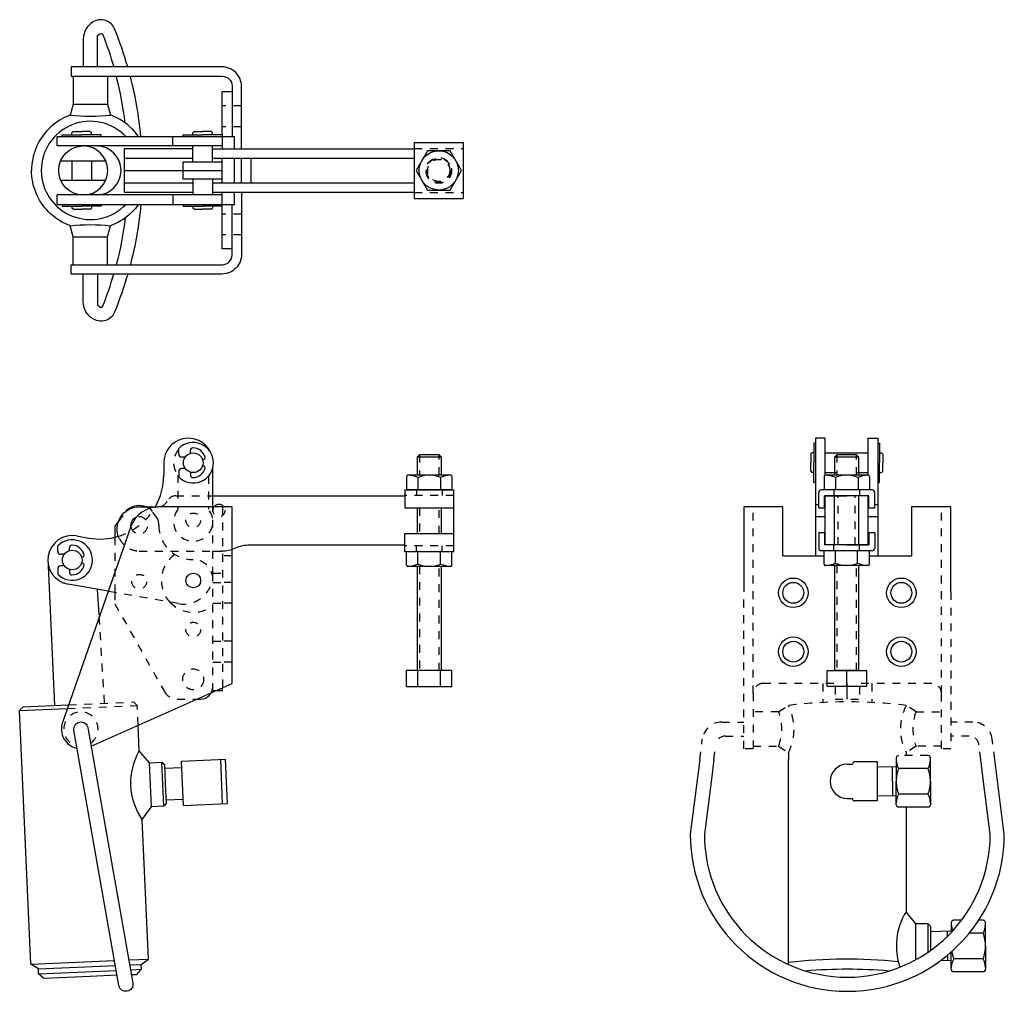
# Model space of a CAD drawing. Extents: x 21.4 to 34, y -4.8 to 7.6.
import ezdxf

# ---------------------------------------------------------------- set-up
doc = ezdxf.new("R2010")
doc.units = 0
doc.header["$LTSCALE"] = 0.2
doc.header["$MEASUREMENT"] = 0
doc.linetypes.add('HIDDEN', pattern=[0.375, 0.25, -0.125])
doc.layers.get('0').update_dxf_attribs({"linetype": 'CONTINUOUS'})
for name, color, linetype in [('DIM', 7, 'CONTINUOUS'), ('HIDDEN', 7, 'HIDDEN'), ('OBJ', 7, 'CONTINUOUS')]:
    doc.layers.add(name, color=color, linetype=linetype)

# ---------------------------------------------------------------- blocks, each defined once
blk = doc.blocks.new('A$C31C3')
at = {"layer": 'HIDDEN'}
for p, q in [((0.63, 0.637), (0.005, 0.637)), ((0.63, 0.075), (0.005, 0.075))]:
    blk.add_line(p, q, dxfattribs=at)
for radius in [0.164, 0.156, 0.141]:
    blk.add_circle((0.317, 0.356), radius, dxfattribs=at)
at = {"layer": 'OBJ'}
for p, q in [((0.005, 0), (0.005, 0.712)), ((0.63, 0.712), (0.005, 0.712)), ((0.63, 0), (0.63, 0.712)), ((0.63, 0), (0.005, 0))]:
    blk.add_line(p, q, dxfattribs=at)
blk.add_lwpolyline([(0.173, 0.606), (0.029, 0.356), (0.173, 0.106), (0.462, 0.106), (0.606, 0.356), (0.462, 0.606)], close=True, dxfattribs=at)
blk.add_circle((0.317, 0.356), 0.25, dxfattribs=at)

msp = doc.modelspace()

# ---------------------------------------------------------------- linework, layer by layer
for p, q in [((22.348, 7.593), (22.354, 7.597)), ((21.952, 6.156), (22.202, 6.156)), ((21.952, 6.134), (21.952, 6.156)), ((22.093, 6.196), (22.077, 6.18)), ((22.077, 6.156), (22.077, 6.18)), ((22.093, 6.196), (22.202, 6.196)), ((22.312, 6.196), (22.202, 6.196)), ((22.452, 6.156), (22.202, 6.156)), ((22.312, 6.196), (22.327, 6.18)), ((22.327, 6.156), (22.327, 6.18)), ((22.452, 6.134), (22.452, 6.156)), ((23.493, 6.134), (23.493, 6.156)), ((23.493, 6.156), (23.743, 6.156)), ((23.634, 6.196), (23.618, 6.18)), ((23.618, 6.156), (23.618, 6.18)), ((23.634, 6.196), (23.743, 6.196)), ((23.853, 6.196), (23.743, 6.196)), ((23.993, 6.156), (23.743, 6.156)), ((23.853, 6.196), (23.868, 6.18)), ((23.868, 6.156), (23.868, 6.18)), ((23.618, 5.811), (23.618, 6.014)), ((23.868, 5.811), (23.868, 6.014)), ((23.618, 5.592), (23.618, 5.389)), ((23.868, 5.592), (23.868, 5.389)), ((21.952, 5.269), (21.952, 5.247)), ((22.452, 5.269), (22.452, 5.247)), ((23.493, 5.269), (23.493, 5.247)), ((21.952, 5.247), (22.202, 5.247)), ((22.077, 5.247), (22.077, 5.223)), ((22.093, 5.207), (22.077, 5.223)), ((22.093, 5.207), (22.202, 5.207)), ((22.452, 5.247), (22.202, 5.247)), ((22.312, 5.207), (22.202, 5.207)), ((22.312, 5.207), (22.327, 5.223)), ((22.327, 5.247), (22.327, 5.223)), ((23.493, 5.247), (23.743, 5.247)), ((23.618, 5.247), (23.618, 5.223)), ((23.634, 5.207), (23.618, 5.223)), ((23.634, 5.207), (23.743, 5.207)), ((23.993, 5.247), (23.743, 5.247)), ((23.853, 5.207), (23.743, 5.207)), ((23.853, 5.207), (23.868, 5.223)), ((23.868, 5.247), (23.868, 5.223)), ((23.438, 2.091), (23.438, 2.158)), ((23.588, 2.099), (23.588, 2.137)), ((31.552, 2.228), (31.529, 2.228)), ((31.529, 2.228), (31.529, 1.978)), ((32.343, 2.228), (32.366, 2.228)), ((32.366, 2.228), (32.366, 1.978)), ((23.521, 2.051), (23.478, 2.051)), ((23.759, 2.02), (23.742, 2.016)), ((31.49, 2.088), (31.505, 2.103)), ((31.49, 2.088), (31.49, 1.978)), ((31.529, 2.103), (31.505, 2.103)), ((32.366, 2.103), (32.39, 2.103)), ((32.406, 2.088), (32.39, 2.103)), ((32.406, 2.088), (32.406, 1.978)), ((23.521, 1.905), (23.478, 1.905)), ((23.759, 1.937), (23.742, 1.941)), ((31.49, 1.869), (31.49, 1.978)), ((31.529, 1.728), (31.529, 1.978)), ((32.366, 1.728), (32.366, 1.978)), ((32.406, 1.869), (32.406, 1.978)), ((23.438, 1.865), (23.438, 1.799)), ((23.588, 1.858), (23.588, 1.82)), ((23.618, 1.79), (23.623, 1.79)), ((31.49, 1.869), (31.505, 1.853)), ((31.529, 1.853), (31.505, 1.853)), ((32.366, 1.853), (32.39, 1.853)), ((32.406, 1.869), (32.39, 1.853)), ((31.552, 1.728), (31.529, 1.728)), ((32.343, 1.728), (32.366, 1.728)), ((22.623, 1.166), (22.623, 1.029)), ((21.897, 0.852), (21.897, 0.919)), ((22.047, 0.859), (22.047, 0.898)), ((21.981, 0.812), (21.937, 0.812)), ((22.219, 0.781), (22.201, 0.776)), ((21.981, 0.666), (21.937, 0.666)), ((22.219, 0.697), (22.201, 0.702)), ((21.897, 0.626), (21.897, 0.559)), ((22.047, 0.619), (22.047, 0.58)), ((22.077, 0.55), (22.082, 0.55)), ((22.862, -1.069), (22.911, -1.113)), ((23.671, -1.031), (23.717, -1.031)), ((23.474, -1.824), (24.036, -1.799)), ((23.498, -2.386), (23.474, -1.824)), ((23.997, -2.364), (23.973, -1.802)), ((24.06, -2.361), (24.036, -1.799)), ((32.337, -1.83), (32.046, -1.83)), ((32.578, -1.783), (32.578, -2.08)), ((33.015, -2.08), (33.015, -1.783)), ((23.259, -1.911), (23.477, -1.902)), ((32.578, -1.893), (32.337, -1.898)), ((32.531, -2.08), (32.531, -1.894)), ((32.984, -1.916), (32.609, -1.916)), ((32.531, -2.08), (32.531, -2.267)), ((32.578, -2.377), (32.578, -2.08)), ((33.015, -2.08), (33.015, -2.377)), ((32.984, -2.244), (32.609, -2.244)), ((23.276, -2.317), (23.495, -2.308)), ((23.498, -2.386), (24.06, -2.361)), ((32.337, -2.33), (32.046, -2.33)), ((32.578, -2.268), (32.337, -2.263)), ((32.984, -2.408), (32.609, -2.408)), ((33.279, -3.881), (33.279, -4.004)), ((33.41, -3.849), (33.31, -3.849)), ((33.685, -3.849), (33.629, -3.849)), ((33.717, -4.178), (33.717, -3.881)), ((33.279, -3.99), (33.018, -3.995)), ((33.232, -4.052), (33.232, -3.991)), ((33.685, -4.013), (33.509, -4.013)), ((33.279, -4.474), (33.279, -4.253)), ((33.717, -4.178), (33.717, -4.474)), ((33.279, -4.365), (33.145, -4.362)), ((33.232, -4.294), (33.232, -4.364)), ((33.685, -4.342), (33.31, -4.342)), ((33.685, -4.506), (33.31, -4.506))]:
    msp.add_line(p, q)
at = {"linetype": 'HIDDEN'}
for p, q in [((22.623, 1.029), (22.623, 0.326)), ((22.623, 0.326), (22.623, 0.182)), ((23.42, -1.031), (23.671, -1.031)), ((32.984, -1.752), (32.609, -1.752))]:
    msp.add_line(p, q, dxfattribs=at)
for points in [[(22.348, 7.593, 0.267949), (22.223, 7.377), (22.223, 7.021)], [(22.789, 7.021, 0.026911), (22.621, 7.505, 0.454428), (22.354, 7.597)], [(22.402, 7.021), (22.402, 7.406, -0.267949), (22.415, 7.428), (22.437, 7.441, -0.459699), (22.473, 7.428, -0.022548), (22.61, 7.021)], [(24.238, 5.977), (24.238, 6.771, 0.414214), (23.988, 7.021), (22.066, 7.021), (22.066, 6.901), (23.993, 6.901, -0.414214), (24.118, 6.776), (24.118, 6.134)], [(22.758, 6.305, 0.031929), (22.643, 6.901, 0.031929)], [(22.956, 6.134, 0.040973), (22.822, 6.901, 0.040973)], [(22.056, 6.406, 0.010785), (22.026, 6.394, 0.098527), (21.783, 6.232, 0.098456), (21.621, 5.989, 0.098406), (21.563, 5.701, 0.098406)], [(22.056, 6.406, 0.055657), (22.569, 6.406, 0.055657)], [(22.925, 6.134, 0.042865), (22.843, 6.232, 0.098527), (22.599, 6.394, 0.010776), (22.569, 6.406, 0.098576)], [(22.764, 6.134, 2.491481), (22.764, 5.269, 2.491481)], [(22.222, 5.389, -1), (22.222, 6.014, -1)], [(22.222, 5.389, 1), (22.222, 6.014, 1)], [(22.391, 5.389, 1), (22.391, 6.014, 1)], [(22.056, 4.997, -0.010785), (22.026, 5.009, -0.098527), (21.783, 5.171, -0.098456), (21.621, 5.414, -0.098406), (21.563, 5.701, -0.098406)], [(24.238, 5.426), (24.238, 4.632, -0.414214), (23.988, 4.382), (22.066, 4.382), (22.066, 4.501), (23.993, 4.501, 0.414214), (24.118, 4.626), (24.118, 5.269)], [(22.925, 5.269, -0.042865), (22.843, 5.171, -0.098527), (22.599, 5.009, -0.010776), (22.569, 4.997, -0.098576)], [(22.956, 5.269, -0.040973), (22.822, 4.501, -0.040973)], [(22.758, 5.098, -0.031929), (22.643, 4.501, -0.031929)], [(22.056, 4.997, -0.055657), (22.569, 4.997, -0.055657)], [(22.348, 3.81, -0.267949), (22.223, 4.026), (22.223, 4.382)], [(22.789, 4.382, -0.026911), (22.621, 3.898, -0.454428), (22.354, 3.806)], [(22.402, 4.382), (22.402, 3.997, 0.267949), (22.415, 3.975), (22.437, 3.962, 0.459699), (22.473, 3.975, 0.022548), (22.61, 4.382)], [(24.117, 1.416), (23.184, 1.416, 0.318764), (22.83, 1.165), (21.957, -1.331, 0.457119), (22.145, -1.659)], [(24.162, 0.893, -0.106763), (24.343, 0.932)], [(22.835, -4.542), (22.904, -4.539), (22.964, -4.474), (22.961, -4.412), (23.052, -4.345), (22.974, -2.565, -0.285714), (22.936, -1.691), (22.922, -1.364)], [(30.075, -1.803), (29.955, -2.754, 1), (33.955, -2.754), (33.835, -1.803, 0.377928)], [(30.255, -1.803), (30.232, -1.984), (30.135, -2.754, 1), (33.776, -2.754), (33.679, -1.984), (33.656, -1.803, 0.377928)], [(31.205, -4.413), (31.205, -1.803, 0.23932)], [(32.705, -2.408), (32.705, -3.74, 0.225774), (32.625, -4.447)], [(32.605, -4.378, 0.055697), (31.205, -4.389, 0.055697)], [(32.486, -4.496, 0.042151), (31.425, -4.496, 0.042151)]]:
    msp.add_lwpolyline(points, format="xyb")
for points in [[(22.094, 6.901), (22.094, 6.599), (22.094, 6.547), (22.056, 6.406)], [(22.532, 6.901), (22.532, 6.599), (22.532, 6.547), (22.569, 6.406)], [(22.094, 6.547), (22.532, 6.547)], [(21.891, 6.134), (23.993, 6.134)], [(23.363, 6.014), (23.363, 6.134)], [(23.993, 6.014), (21.891, 6.014)], [(23.618, 5.977), (22.743, 5.977), (22.743, 5.894), (22.743, 5.509), (22.743, 5.426), (23.618, 5.426)], [(23.868, 5.977), (23.988, 5.977), (26.438, 5.977)], [(21.936, 5.826), (22.509, 5.826)], [(22.077, 5.826), (22.077, 5.576)], [(22.327, 5.826), (22.327, 5.576)], [(22.743, 5.858), (23.618, 5.858)], [(23.993, 5.592), (23.493, 5.592), (23.493, 5.701), (23.493, 5.811), (23.993, 5.811)], [(23.868, 5.858), (26.438, 5.858)], [(24.238, 5.545), (24.238, 5.701), (24.238, 5.858)], [(22.743, 5.701), (23.493, 5.701)], [(23.493, 5.701), (23.993, 5.701)], [(21.936, 5.576), (22.509, 5.576)], [(22.743, 5.545), (23.618, 5.545)], [(23.868, 5.545), (26.438, 5.545)], [(23.868, 5.426), (23.988, 5.426), (26.438, 5.426)], [(23.993, 5.389), (21.891, 5.389)], [(21.891, 5.269), (23.993, 5.269)], [(23.363, 5.389), (23.363, 5.269)], [(22.094, 4.501), (22.094, 4.804), (22.094, 4.856), (22.056, 4.997)], [(22.532, 4.501), (22.532, 4.804), (22.532, 4.856), (22.569, 4.997)], [(22.094, 4.856), (22.532, 4.856)], [(31.672, 1.819), (31.672, 2.291), (31.552, 2.291), (31.552, 0.791)], [(32.223, 1.819), (32.223, 2.291), (32.343, 2.291), (32.343, 0.791)], [(31.948, 0.931), (31.672, 0.931), (31.672, 1.072), (31.672, 1.558), (31.948, 1.558)], [(31.791, 0.931), (31.791, 1.558)], [(31.948, 0.931), (32.223, 0.931), (32.223, 1.072), (32.223, 1.558), (31.948, 1.558)], [(32.104, 0.931), (32.104, 1.558)], [(22.322, -1.63), (24.117, -0.834), (24.117, 1.416), (23.769, 1.416)], [(31.135, 0.791), (31.135, 1.416), (30.636, 1.416), (30.636, 0.333)], [(33.275, 0.332), (33.275, 1.416), (32.775, 1.416), (32.775, 0.791)], [(21.858, -1.113), (21.777, 0.76)], [(22.425, 0.039), (22.405, 0.362)], [(22.654, -4.55), (22.311, -4.565), (21.718, -4.591), (21.653, -4.531), (21.65, -4.469), (21.553, -4.41), (21.412, -1.179), (21.457, -1.13), (22.036, -1.105)], [(21.412, -1.179), (22.019, -1.152)], [(22.974, -2.565), (23.092, -2.404), (23.068, -1.842), (22.936, -1.691)], [(23.068, -1.842), (23.224, -1.835), (23.257, -1.865), (23.267, -2.114), (23.278, -2.364), (23.249, -2.397), (23.092, -2.404)], [(23.249, -2.397), (23.224, -1.835)], [(33.018, -4.233), (33.018, -4.178), (33.018, -3.928), (32.987, -3.896), (32.83, -3.896), (32.705, -3.74)], [(32.83, -4.351), (32.83, -3.896)], [(32.987, -4.255), (32.987, -3.896)], [(21.553, -4.41), (22.622, -4.363)], [(22.802, -4.355), (23.052, -4.345)], [(21.65, -4.469), (22.633, -4.426)], [(21.653, -4.531), (22.643, -4.488)], [(22.813, -4.418), (22.961, -4.412)], [(22.824, -4.48), (22.964, -4.474)]]:
    msp.add_lwpolyline(points)
for points in [[(31.643, -0.834), (31.643, -1.076)], [(32.268, -0.834), (32.268, -1.076)], [(31.08, -1.632), (31.205, -1.714), (31.205, -1.803)], [(32.831, -1.632), (32.705, -1.714), (32.705, -1.752)]]:
    msp.add_lwpolyline(points, dxfattribs=at)
for points in [[(31.08, -1.195), (31.205, -1.113, -0.059714), (32.705, -1.113, 0.23932), (32.705, -1.714)], [(31.205, -1.714, 0.23932), (31.205, -1.113, 0.23932)], [(30.755, -1.632), (31.08, -1.632, 0.185329), (31.08, -1.195), (30.755, -1.195)], [(33.155, -1.632), (32.831, -1.632, -0.185329), (32.831, -1.195), (33.155, -1.195)], [(30.108, -1.543, -0.377928), (30.356, -1.324), (30.636, -1.324)], [(33.802, -1.543, 0.377928), (33.554, -1.324), (33.275, -1.324)], [(30.279, -1.613, -0.377928), (30.403, -1.503), (30.636, -1.503)], [(33.632, -1.613, 0.377928), (33.508, -1.503), (33.275, -1.503)]]:
    msp.add_lwpolyline(points, format="xyb", dxfattribs=at)
msp.add_lwpolyline([(22.677, -4.68), (22.104, -1.429, -1), (22.281, -1.398), (22.854, -4.649, -1)], format="xyb", close=True)
for centre, radius in [((23.623, 1.978), 0.125), ((22.082, 0.739), 0.125), ((31.267, 0.322), 0.133), ((32.644, 0.322), 0.133), ((31.267, -0.428), 0.133), ((32.644, -0.428), 0.133)]:
    msp.add_circle(centre, radius)
for centre, radius in [((23.623, 1.244), 0.0935), ((23.623, -0.781), 0.133)]:
    msp.add_circle(centre, radius, dxfattribs=at)
for centre, radius, start, end in [((23.623, 1.978), 0.258, 224.1882, 135.8118), ((23.618, 2.137), 0.03, 90, 180), ((23.62, 2.01), 0.158, 12.5269, 88.9835), ((23.478, 2.091), 0.04, 180, 270), ((23.754, 2.039), 0.02, 284.5829, 12.5269), ((23.478, 1.865), 0.04, 90, 180), ((23.62, 1.947), 0.158, 271.0165, 347.4731), ((23.754, 1.917), 0.02, 347.4731, 75.4171), ((23.618, 1.82), 0.03, 180, 270), ((22.082, 0.739), 0.258, 224.1882, 135.8118), ((22.077, 0.898), 0.03, 90, 180), ((22.079, 0.77), 0.158, 12.5269, 88.9835), ((21.937, 0.852), 0.04, 180, 270), ((22.213, 0.8), 0.02, 284.5829, 12.5269), ((21.937, 0.626), 0.04, 90, 180), ((22.079, 0.708), 0.158, 271.0165, 347.4731), ((22.213, 0.678), 0.02, 347.4731, 75.4171), ((22.077, 0.58), 0.03, 180, 270), ((23.717, -0.875), 0.156, 270, 0), ((32.609, -1.783), 0.0312, 90, 180), ((32.984, -1.783), 0.0312, 0, 90), ((32.837, -1.792), 0.26, 183.1956, 208.5641), ((32.756, -1.792), 0.26, 331.4359, 356.8044), ((33.038, -2.083), 0.46, 158.7569, 179.6745), ((32.555, -2.083), 0.46, 0.3255, 21.2431), ((33.038, -2.078), 0.46, 180.3255, 201.2431), ((32.555, -2.078), 0.46, 338.7569, 359.6745), ((32.837, -2.369), 0.26, 151.4359, 176.8044), ((32.756, -2.369), 0.26, 3.1956, 28.5641), ((32.609, -2.377), 0.0312, 180, 270), ((32.984, -2.377), 0.0312, 270, 0), ((33.31, -3.881), 0.0312, 90, 180), ((33.685, -3.881), 0.0312, 0, 90), ((33.539, -3.889), 0.26, 183.1956, 201.626), ((33.457, -3.889), 0.26, 331.4359, 356.8044), ((33.257, -4.18), 0.46, 0.3255, 21.2431), ((33.739, -4.175), 0.46, 189.1655, 201.2431), ((33.257, -4.175), 0.46, 338.7569, 359.6745), ((33.539, -4.466), 0.26, 151.4359, 176.8044), ((33.457, -4.466), 0.26, 3.1956, 28.5641), ((33.31, -4.474), 0.0312, 180, 270), ((33.685, -4.474), 0.0312, 270, 0), ((33.408, -4.178), 0.828, 211.4521, 211.8908)]:
    msp.add_arc(centre, radius, start, end)
msp.add_arc((23.179, 1.542), 0.125, 290.0175, 333.8961, dxfattribs=at)
at = {"layer": 'DIM'}
for p, q in [((24.118, 6.701), (23.993, 6.701)), ((23.993, 6.165), (23.993, 6.701)), ((23.993, 6.165), (23.993, 5.977)), ((21.891, 6.014), (21.891, 6.134)), ((23.993, 6.134), (24.15, 6.134)), ((24.15, 5.977), (24.15, 6.134)), ((23.993, 5.545), (23.993, 5.858)), ((24.15, 5.545), (24.15, 5.858)), ((24.357, 5.858), (24.357, 5.545)), ((23.993, 5.238), (23.993, 5.426)), ((24.15, 5.269), (24.15, 5.426)), ((21.891, 5.269), (21.891, 5.389)), ((23.993, 5.269), (24.15, 5.269)), ((23.993, 4.701), (23.993, 5.238)), ((24.118, 4.701), (23.993, 4.701)), ((31.672, 2.103), (32.223, 2.103)), ((23.248, 1.978), (23.248, 1.819)), ((23.873, 1.416), (23.873, 1.915)), ((31.672, 1.853), (31.814, 1.853)), ((32.081, 1.853), (32.223, 1.853)), ((23.873, 1.557), (26.318, 1.557)), ((22.774, 1.366), (22.788, 1.385)), ((26.943, 1.076), (26.943, 1.403)), ((31.552, 1.448), (31.597, 1.448)), ((32.298, 1.448), (32.343, 1.448)), ((31.552, 1.292), (31.672, 1.292)), ((32.223, 1.292), (32.343, 1.292)), ((22.623, 1.166), (22.669, 1.227)), ((23.185, 1.182), (23.185, 1.182)), ((22.137, 1.047), (22.294, 1.019)), ((24.343, 0.932), (26.318, 0.932)), ((31.135, 0.791), (31.659, 0.791)), ((32.236, 0.791), (32.775, 0.791)), ((23.623, 0.744), (23.622, 0.744)), ((22.541, 0.341), (22.029, 0.431)), ((31.955, -1.031), (31.955, -0.834)), ((23.998, -0.928), (23.873, -0.928)), ((23.998, -0.928), (23.998, -0.887)), ((31.955, -1.862), (32.012, -1.862)), ((32.032, -1.839), (32.026, -1.853)), ((32.337, -1.83), (32.337, -2.33)), ((31.955, -2.299), (32.012, -2.299)), ((32.032, -2.322), (32.026, -2.308))]:
    msp.add_line(p, q, dxfattribs=at)
at = {"layer": 'DIM', "linetype": 'HIDDEN'}
for p, q in [((24.238, 6.523), (23.993, 6.523)), ((24.238, 6.257), (23.993, 6.257)), ((24.238, 5.146), (23.993, 5.146)), ((24.238, 4.88), (23.993, 4.88)), ((23.428, 1.822), (23.428, 1.385)), ((23.818, 1.81), (23.818, 1.385)), ((23.103, 1.356), (23.082, 1.385)), ((23.873, 0.553), (23.873, 1.416)), ((22.669, 1.227), (22.774, 1.366)), ((23.17, 1.268), (23.103, 1.356)), ((24.117, 0.791), (23.998, 0.791)), ((23.873, -0.928), (23.873, 0.572)), ((23.873, 0.572), (23.998, 0.572)), ((23.873, 0.455), (23.998, 0.455)), ((23.433, 0.184), (22.541, 0.341)), ((22.623, 0.182), (23.257, -0.936)), ((23.873, 0.189), (23.998, 0.189)), ((23.873, -0.295), (23.998, -0.295)), ((23.873, -0.561), (23.998, -0.561)), ((31.799, -0.873), (31.799, -1.031)), ((32.112, -0.873), (32.112, -1.031)), ((31.799, -1.031), (32.112, -1.031))]:
    msp.add_line(p, q, dxfattribs=at)
at = {"layer": 'DIM'}
msp.add_lwpolyline([(22.683, 1.01, -0.557834), (22.935, 1.417), (23.122, 1.417), (23.141, 1.417)], format="xyb", dxfattribs=at)
at = {"layer": 'DIM', "linetype": 'HIDDEN'}
for points in [[(23.141, 1.417), (23.179, 1.417), (23.222, 1.424)], [(33.155, -0.959), (33.155, 1.416)], [(32.831, -1.195), (32.705, -1.113)], [(30.075, -1.803), (30.108, -1.543)], [(30.255, -1.803), (30.279, -1.613)], [(33.656, -1.803), (33.632, -1.613)], [(33.835, -1.803), (33.802, -1.543)]]:
    msp.add_lwpolyline(points, dxfattribs=at)
for centre in [(22.935, 0.463), (23.623, -0.147)]:
    msp.add_circle(centre, 0.0938, dxfattribs=at)
at = {"layer": 'DIM'}
for centre, radius in [((23.623, 0.478), 0.0938), ((31.267, 0.322), 0.188), ((32.644, 0.322), 0.188), ((31.267, -0.428), 0.188), ((32.644, -0.428), 0.188)]:
    msp.add_circle(centre, radius, dxfattribs=at)
for centre, radius, start, end in [((23.56, 1.978), 0.312, 26.3678, 180), ((22.435, 1.819), 0.812, 330.3172, 0), ((22.935, 1.182), 0.25, 69.6359, 125.9862), ((23.951, 1.37), 0.0783, 36.4591, 143.5409), ((22.935, 1.182), 0.109, 109.0648, 191.7943), ((22.083, 0.739), 0.312, 80, 260), ((22.435, 1.819), 0.812, 260, 286.7777), ((31.955, -2.08), 0.219, 90.0001, 269.9999), ((32.012, -1.846), 0.0156, 270, 334.004), ((32.046, -1.846), 0.0156, 90, 154.004), ((32.012, -2.315), 0.0156, 25.996, 90), ((32.046, -2.315), 0.0156, 205.996, 270)]:
    msp.add_arc(centre, radius, start, end, dxfattribs=at)
at = {"layer": 'DIM', "linetype": 'HIDDEN'}
for centre, radius, start, end in [((23.623, 1.978), 0.25, 137.7314, 218.7394), ((22.435, 1.819), 0.812, 286.7777, 330.3172), ((22.935, 1.182), 0.25, 54.0138, 69.6359), ((23.623, 1.228), 0.25, 141.2606, 38.7394), ((23.951, 1.37), 0.0783, 143.5409, 36.4591), ((22.935, 1.182), 0.109, 191.7943, 109.0648), ((22.935, 1.182), 0.25, 0, 19.9862), ((23.622, 1.182), 0.438, 180, 270), ((23.623, 0.478), 0.406, 125.0329, 222.7447), ((23.623, 0.494), 0.25, 0, 90), ((23.498, 0.553), 0.375, 260, 0), ((23.623, 0.478), 0.406, 222.7447, 307.9799), ((23.42, -0.844), 0.188, 209.5263, 270), ((22.192, -1.414), 0.219, 304.1941, 255.8059)]:
    msp.add_arc(centre, radius, start, end, dxfattribs=at)
at = {"layer": 'HIDDEN'}
for p, q in [((26.506, 2.081), (26.506, 1.821)), ((26.756, 1.821), (26.756, 2.081)), ((31.823, 2.081), (31.823, 1.82)), ((32.073, 1.82), (32.073, 2.081)), ((26.467, 1.634), (26.467, 1.559)), ((26.795, 1.634), (26.795, 1.559)), ((31.784, 1.633), (31.784, 1.558)), ((32.112, 1.633), (32.112, 1.558)), ((23.404, 1.557), (23.873, 1.557)), ((26.943, 1.559), (26.318, 1.559)), ((31.838, 0.931), (31.838, 1.558)), ((32.057, 0.931), (32.057, 1.558)), ((23.998, 1.416), (23.998, -0.887)), ((26.506, 1.403), (26.506, 1.076)), ((26.756, 1.076), (26.756, 1.403)), ((26.943, 0.92), (26.318, 0.92)), ((26.467, 0.845), (26.467, 0.92)), ((26.795, 0.845), (26.795, 0.92)), ((31.784, 0.857), (31.784, 0.931)), ((32.112, 0.857), (32.112, 0.931)), ((22.935, 0.854), (23.873, 0.854)), ((26.506, 0.658), (26.506, -0.669)), ((26.756, -0.669), (26.756, 0.658)), ((31.823, 0.67), (31.823, -0.669)), ((32.073, -0.669), (32.073, 0.67)), ((24.117, 0.455), (23.998, 0.455)), ((24.117, 0.189), (23.998, 0.189)), ((22.493, -1.079), (22.425, 0.039)), ((24.117, -0.295), (23.998, -0.295)), ((24.117, -0.561), (23.998, -0.561)), ((22.019, -1.152), (22.911, -1.113)), ((22.036, -1.105), (22.862, -1.069)), ((22.922, -1.364), (22.911, -1.113))]:
    msp.add_line(p, q, dxfattribs=at)
at = {"layer": 'HIDDEN', "linetype": 'Continuous'}
msp.add_line((23.873, 0.854), (23.982, 0.854), dxfattribs=at)
at = {"layer": 'HIDDEN', "linetype": 'HIDDEN'}
msp.add_lwpolyline([(30.755, -0.959), (30.755, 1.416)], dxfattribs=at)
for points in [[(31.782, -0.834), (30.88, -0.834, 0.414214), (30.755, -0.959), (30.755, -1.664), (30.636, -1.664), (30.636, 0.333)], [(33.275, 0.332), (33.275, -1.664), (33.155, -1.664), (33.155, -0.959, 0.414214), (33.03, -0.834), (32.113, -0.834)]]:
    msp.add_lwpolyline(points, format="xyb", dxfattribs=at)
at = {"layer": 'HIDDEN'}
for centre, radius, start, end in [((23.402, 1.434), 0.123, 89.4382, 154.4579), ((22.935, 1.136), 0.281, 206.617, 244.5607), ((22.935, 1.136), 0.281, 244.5607, 270)]:
    msp.add_arc(centre, radius, start, end, dxfattribs=at)
at = {"layer": 'HIDDEN', "linetype": 'Continuous'}
msp.add_arc((23.982, 1.292), 0.437, 270, 294.3759, dxfattribs=at)
at = {"layer": 'OBJ'}
for p, q in [((26.506, 2.081), (26.474, 2.049)), ((26.787, 2.049), (26.474, 2.049)), ((26.474, 2.049), (26.474, 1.821)), ((26.756, 2.081), (26.506, 2.081)), ((26.756, 2.081), (26.787, 2.049)), ((26.787, 1.821), (26.787, 2.049)), ((31.823, 2.081), (31.791, 2.049)), ((31.791, 2.049), (31.791, 1.82)), ((32.104, 2.049), (31.791, 2.049)), ((32.073, 2.081), (31.823, 2.081)), ((32.073, 2.081), (32.104, 2.049)), ((32.104, 1.82), (32.104, 2.049)), ((26.342, 1.805), (26.342, 1.634)), ((26.904, 1.821), (26.358, 1.821)), ((26.486, 1.791), (26.486, 1.634)), ((26.775, 1.791), (26.775, 1.634)), ((26.919, 1.805), (26.919, 1.634)), ((31.659, 1.804), (31.659, 1.633)), ((32.221, 1.82), (31.675, 1.82)), ((31.803, 1.79), (31.803, 1.633)), ((32.092, 1.79), (32.092, 1.633)), ((32.236, 1.804), (32.236, 1.633)), ((26.318, 1.634), (26.318, 1.403)), ((26.318, 1.634), (26.943, 1.634)), ((26.919, 1.634), (26.342, 1.634)), ((26.943, 1.403), (26.943, 1.634)), ((32.272, 1.633), (31.623, 1.633)), ((32.236, 1.633), (31.659, 1.633)), ((31.592, 1.402), (31.592, 1.601)), ((32.229, 1.558), (31.666, 1.558)), ((31.666, 1.402), (31.666, 1.558)), ((32.229, 1.402), (32.229, 1.558)), ((32.304, 1.402), (32.304, 1.601)), ((26.318, 1.403), (26.943, 1.403)), ((26.474, 1.403), (26.474, 1.076)), ((26.787, 1.076), (26.787, 1.403)), ((31.592, 1.402), (31.666, 1.402)), ((32.229, 1.402), (32.304, 1.402)), ((26.318, 1.076), (26.943, 1.076)), ((26.318, 0.845), (26.318, 1.076)), ((26.943, 0.845), (26.943, 1.076)), ((31.592, 1.088), (31.592, 0.888)), ((31.592, 1.088), (31.666, 1.088)), ((31.666, 1.088), (31.666, 0.931)), ((32.229, 1.088), (32.229, 0.931)), ((32.229, 1.088), (32.304, 1.088)), ((32.304, 1.088), (32.304, 0.888)), ((32.229, 0.931), (31.666, 0.931)), ((26.943, 0.845), (26.318, 0.845)), ((26.919, 0.845), (26.342, 0.845)), ((26.342, 0.674), (26.342, 0.845)), ((26.486, 0.688), (26.486, 0.845)), ((26.775, 0.688), (26.775, 0.845)), ((26.919, 0.674), (26.919, 0.845)), ((32.272, 0.857), (31.623, 0.857)), ((31.659, 0.685), (31.659, 0.857)), ((31.803, 0.7), (31.803, 0.857)), ((32.087, 0.7), (32.087, 0.857)), ((32.236, 0.685), (32.236, 0.857)), ((26.904, 0.658), (26.358, 0.658)), ((26.474, 0.658), (26.474, -0.669)), ((26.787, -0.669), (26.787, 0.658)), ((32.221, 0.67), (31.675, 0.67)), ((31.791, 0.67), (31.791, -0.669)), ((32.104, -0.669), (32.104, 0.67)), ((26.919, -0.669), (26.342, -0.669)), ((26.342, -0.873), (26.342, -0.669)), ((26.787, -0.669), (26.474, -0.669)), ((26.486, -0.873), (26.486, -0.669)), ((26.775, -0.873), (26.775, -0.669)), ((26.919, -0.873), (26.919, -0.669)), ((31.698, -0.669), (32.198, -0.669)), ((31.698, -0.873), (31.698, -0.669)), ((32.104, -0.669), (31.791, -0.669)), ((31.948, -0.873), (31.948, -0.669)), ((32.198, -0.669), (32.198, -0.873)), ((26.342, -0.873), (26.919, -0.873)), ((32.198, -0.873), (31.698, -0.873))]:
    msp.add_line(p, q, dxfattribs=at)
for centre, radius, start, end in [((26.358, 1.805), 0.0156, 87.3722, 180), ((26.342, 1.465), 0.356, 66.1113, 87.3722), ((26.631, 1.465), 0.356, 66.1113, 113.8887), ((26.919, 1.465), 0.356, 92.6278, 113.8887), ((26.904, 1.805), 0.0156, 0, 92.6278), ((31.675, 1.804), 0.0156, 87.3722, 180), ((31.659, 1.464), 0.356, 66.1113, 87.3722), ((31.948, 1.464), 0.356, 66.1113, 113.8887), ((32.236, 1.464), 0.356, 92.6278, 113.8887), ((32.221, 1.804), 0.0156, 0, 92.6278), ((31.623, 1.601), 0.0312, 90, 180), ((32.272, 1.601), 0.0312, 0, 90), ((31.623, 0.888), 0.0312, 180, 270), ((32.272, 0.888), 0.0312, 270, 0), ((26.358, 0.674), 0.0156, 180, 272.6278), ((26.342, 1.014), 0.356, 272.6278, 293.8887), ((26.631, 1.014), 0.356, 246.1113, 293.8887), ((26.919, 1.014), 0.356, 246.1113, 267.3722), ((26.904, 0.674), 0.0156, 267.3722, 0), ((31.675, 0.685), 0.0156, 180, 272.6278), ((31.659, 1.026), 0.356, 272.6278, 293.8887), ((31.948, 1.026), 0.356, 246.1113, 293.8887), ((32.236, 1.026), 0.356, 246.1113, 267.3722), ((32.221, 0.685), 0.0156, 267.3722, 0)]:
    msp.add_arc(centre, radius, start, end, dxfattribs=at)

# ---------------------------------------------------------------- block references
at = {"rotation": 180}
msp.add_blockref('A$C31C3', (27.068, 6.058), dxfattribs=at)

doc.saveas('drawing.dxf')
